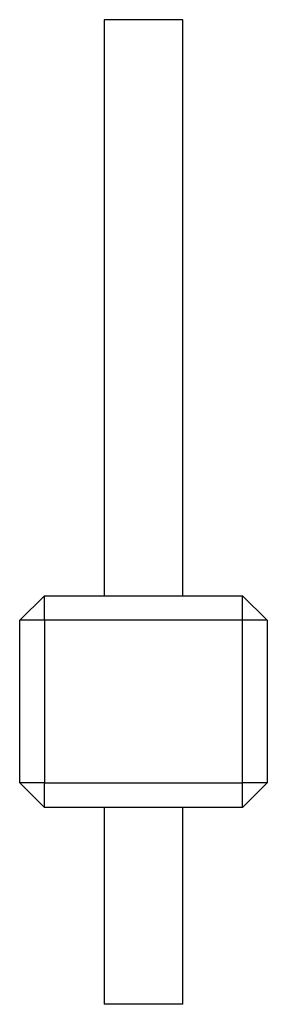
# Model space of a CAD drawing. Extents: x 0 to 105, y 0 to 169.
import ezdxf

# ---------------------------------------------------------------- set-up
doc = ezdxf.new("R2010")
doc.units = 0
doc.layers.get('0').update_dxf_attribs({"linetype": 'CONTINUOUS'})

msp = doc.modelspace()

# ---------------------------------------------------------------- linework, layer by layer
at = {"color": 7, "linetype": 'CONTINUOUS'}
for p, q in [((101.246, 169.495), (101.246, 157.795)), ((102.846, 169.495), (101.246, 169.495)), ((102.846, 157.795), (102.846, 169.495)), ((100.036, 157.795), (99.536, 157.295)), ((100.036, 157.295), (100.036, 157.795)), ((100.036, 157.795), (104.056, 157.795)), ((104.056, 157.295), (104.056, 157.795)), ((104.556, 157.295), (104.056, 157.795)), ((99.536, 153.995), (99.536, 157.295)), ((100.036, 157.295), (99.536, 157.295)), ((100.036, 157.295), (100.036, 153.995)), ((104.056, 157.295), (100.036, 157.295)), ((104.056, 153.995), (104.056, 157.295)), ((104.556, 157.295), (104.056, 157.295)), ((104.556, 157.295), (104.556, 153.995)), ((100.036, 153.995), (99.536, 153.995)), ((100.036, 153.495), (99.536, 153.995)), ((100.036, 153.995), (104.056, 153.995)), ((100.036, 153.495), (100.036, 153.995)), ((104.556, 153.995), (104.056, 153.995)), ((104.056, 153.495), (104.056, 153.995)), ((104.056, 153.495), (104.556, 153.995)), ((104.056, 153.495), (100.036, 153.495)), ((101.246, 153.495), (101.246, 149.495)), ((102.846, 149.495), (102.846, 153.495)), ((102.846, 149.495), (101.246, 149.495))]:
    msp.add_line(p, q, dxfattribs=at)

doc.saveas('drawing.dxf')
